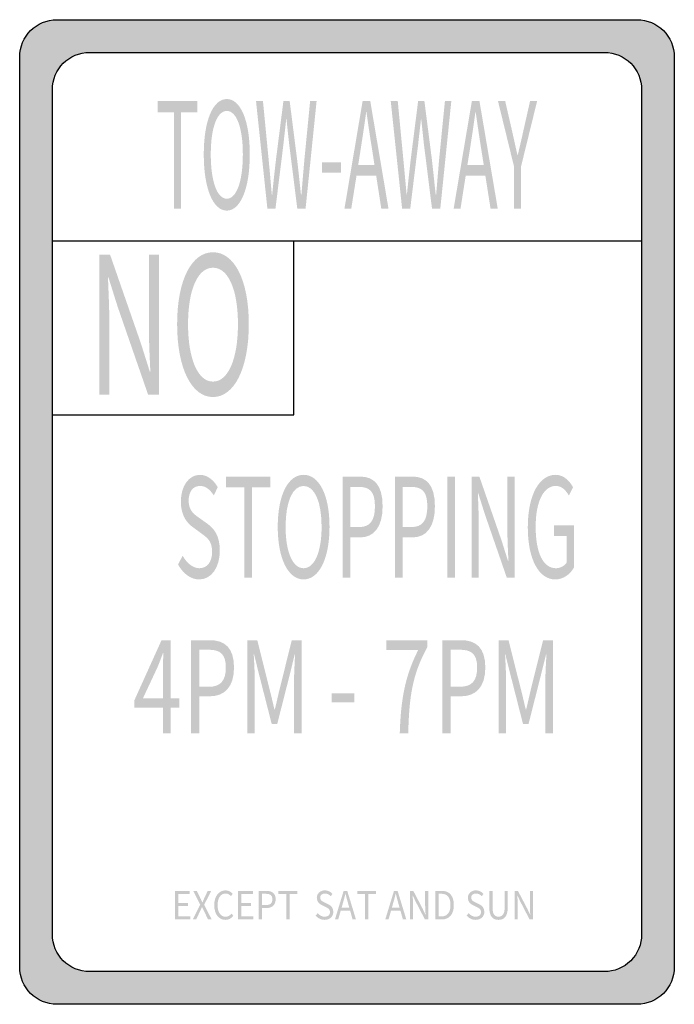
# Model space of a CAD drawing. Header units: inches. Extents: x -0.5 to 0.5, y -0.75 to 0.75.
import ezdxf

# ---------------------------------------------------------------- set-up
doc = ezdxf.new("R2010")
doc.units = ezdxf.units.IN
doc.header["$MEASUREMENT"] = 0

msp = doc.modelspace()

# ---------------------------------------------------------------- hatches: boundary and pattern name
h = msp.add_hatch(color=7)
edge = h.paths.add_edge_path()
edge.add_line((-0.443, 0.7521), (0.443, 0.7521))
edge.add_spline(control_points=[(0.443, 0.7521), (0.4745, 0.7521), (0.5, 0.7266), (0.5, 0.6951)], knot_values=[0, 0, 0, 0, 1, 1, 1, 1], degree=3, periodic=0)
edge.add_line((0.5, 0.6951), (0.5, -0.6951))
edge.add_spline(control_points=[(0.5, -0.6951), (0.5, -0.7266), (0.4745, -0.7521), (0.443, -0.7521)], knot_values=[0, 0, 0, 0, 1, 1, 1, 1], degree=3, periodic=0)
edge.add_line((0.443, -0.7521), (-0.443, -0.7521))
edge.add_spline(control_points=[(-0.443, -0.7521), (-0.4745, -0.7521), (-0.5, -0.7266), (-0.5, -0.6951)], knot_values=[0, 0, 0, 0, 1, 1, 1, 1], degree=3, periodic=0)
edge.add_line((-0.5, -0.6951), (-0.5, 0.6951))
edge.add_spline(control_points=[(-0.5, 0.6951), (-0.5, 0.7266), (-0.4745, 0.7521), (-0.443, 0.7521)], knot_values=[0, 0, 0, 0, 1, 1, 1, 1], degree=3, periodic=0)
edge = h.paths.add_edge_path(flags=0)
edge.add_line((-0.3931, 0.7022), (0.3931, 0.7022))
edge.add_spline(control_points=[(0.3931, 0.7022), (0.4246, 0.7022), (0.4501, 0.6767), (0.4501, 0.6452)], knot_values=[0, 0, 0, 0, 1, 1, 1, 1], degree=3, periodic=0)
edge.add_line((0.4501, 0.6452), (0.4501, -0.6452))
edge.add_spline(control_points=[(0.4501, -0.6452), (0.4501, -0.6603), (0.4441, -0.6748), (0.4334, -0.6855), (0.4227, -0.6962), (0.4083, -0.7022), (0.3931, -0.7022)], knot_values=[0, 0, 0, 0, 1, 1, 1, 2, 2, 2, 2], degree=3, periodic=0)
edge.add_line((0.3931, -0.7022), (-0.3931, -0.7022))
edge.add_spline(control_points=[(-0.3931, -0.7022), (-0.4246, -0.7022), (-0.4501, -0.6767), (-0.4501, -0.6452)], knot_values=[0, 0, 0, 0, 1, 1, 1, 1], degree=3, periodic=0)
edge.add_line((-0.4501, -0.6452), (-0.4501, 0.6452))
edge.add_spline(control_points=[(-0.4501, 0.6452), (-0.4501, 0.6767), (-0.4246, 0.7022), (-0.3931, 0.7022)], knot_values=[0, 0, 0, 0, 1, 1, 1, 1], degree=3, periodic=0)
for points in [[(-0.2641, 0.4633), (-0.2537, 0.4633), (-0.2537, 0.6104), (-0.2288, 0.6104), (-0.2288, 0.628), (-0.2891, 0.628), (-0.2891, 0.6104), (-0.2641, 0.6104), (-0.2641, 0.4633)], [(-0.0382, 0.5184), (-0.0094, 0.5184), (-0.0094, 0.5341), (-0.0382, 0.5341), (-0.0382, 0.5184)], [(-0.1569, -0.1003), (-0.1451, -0.1003), (-0.1451, 0.0377), (-0.1171, 0.0377), (-0.1171, 0.0541), (-0.1849, 0.0541), (-0.1849, 0.0377), (-0.1569, 0.0377), (-0.1569, -0.1003)], [(0.1533, -0.1003), (0.1649, -0.1003), (0.1649, 0.0541), (0.1533, 0.0541), (0.1533, -0.1003)], [(-0.0236, -0.2907), (0.0113, -0.2907), (0.0113, -0.2771), (-0.0236, -0.2771), (-0.0236, -0.2907)], [(-0.2626, -0.6224), (-0.2395, -0.6224), (-0.2395, -0.6177), (-0.2577, -0.6177), (-0.2577, -0.6018), (-0.2428, -0.6018), (-0.2428, -0.5971), (-0.2577, -0.5971), (-0.2577, -0.5834), (-0.2401, -0.5834), (-0.2401, -0.5788), (-0.2626, -0.5788), (-0.2626, -0.6224)], [(-0.1663, -0.6224), (-0.1432, -0.6224), (-0.1432, -0.6177), (-0.1614, -0.6177), (-0.1614, -0.6018), (-0.1465, -0.6018), (-0.1465, -0.5971), (-0.1614, -0.5971), (-0.1614, -0.5834), (-0.1437, -0.5834), (-0.1437, -0.5788), (-0.1663, -0.5788), (-0.1663, -0.6224)], [(-0.0928, -0.6224), (-0.0878, -0.6224), (-0.0878, -0.5834), (-0.076, -0.5834), (-0.076, -0.5788), (-0.1047, -0.5788), (-0.1047, -0.5834), (-0.0928, -0.5834), (-0.0928, -0.6224)], [(0.0275, -0.6224), (0.0325, -0.6224), (0.0325, -0.5834), (0.0444, -0.5834), (0.0444, -0.5788), (0.0156, -0.5788), (0.0156, -0.5834), (0.0275, -0.5834), (0.0275, -0.6224)]]:
    msp.add_hatch(color=7).paths.add_polyline_path(points)
h = msp.add_hatch(color=7)
edge = h.paths.add_edge_path()
edge.add_spline(control_points=[(-0.1836, 0.4604), (-0.163, 0.4604), (-0.1485, 0.4934), (-0.1485, 0.5462), (-0.1485, 0.599), (-0.163, 0.6309), (-0.1836, 0.6309), (-0.2043, 0.6309), (-0.2188, 0.599), (-0.2188, 0.5462), (-0.2188, 0.4934), (-0.2043, 0.4604), (-0.1836, 0.4604)], knot_values=[0, 0, 0, 0, 1, 1, 1, 2, 2, 2, 3, 3, 3, 4, 4, 4, 4], degree=3, periodic=0)
edge = h.paths.add_edge_path(flags=0)
edge.add_spline(control_points=[(-0.1836, 0.4786), (-0.1984, 0.4786), (-0.2081, 0.5051), (-0.2081, 0.5462), (-0.2081, 0.5873), (-0.1984, 0.6127), (-0.1836, 0.6127), (-0.1688, 0.6127), (-0.1591, 0.5873), (-0.1591, 0.5462), (-0.1591, 0.5051), (-0.1688, 0.4786), (-0.1836, 0.4786)], knot_values=[0, 0, 0, 0, 1, 1, 1, 2, 2, 2, 3, 3, 3, 4, 4, 4, 4], degree=3, periodic=0)
h = msp.add_hatch(color=7)
edge = h.paths.add_edge_path()
edge.add_line((-0.1216, 0.4633), (-0.1093, 0.4633))
edge.add_line((-0.1093, 0.4633), (-0.097, 0.5626))
edge.add_spline(control_points=[(-0.097, 0.5626), (-0.0957, 0.5756), (-0.0941, 0.5875), (-0.0929, 0.6001)], knot_values=[0, 0, 0, 0, 1, 1, 1, 1], degree=3, periodic=0)
edge.add_line((-0.0929, 0.6001), (-0.0924, 0.6001))
edge.add_spline(control_points=[(-0.0924, 0.6001), (-0.0911, 0.5875), (-0.0899, 0.5756), (-0.0884, 0.5626)], knot_values=[0, 0, 0, 0, 1, 1, 1, 1], degree=3, periodic=0)
edge.add_line((-0.0884, 0.5626), (-0.0759, 0.4633))
edge.add_line((-0.0759, 0.4633), (-0.0633, 0.4633))
edge.add_line((-0.0633, 0.4633), (-0.0464, 0.628))
edge.add_line((-0.0464, 0.628), (-0.0563, 0.628))
edge.add_line((-0.0563, 0.628), (-0.0651, 0.5383))
edge.add_spline(control_points=[(-0.0651, 0.5383), (-0.0666, 0.5206), (-0.0682, 0.5029), (-0.0696, 0.4849)], knot_values=[0, 0, 0, 0, 1, 1, 1, 1], degree=3, periodic=0)
edge.add_line((-0.0696, 0.4849), (-0.0703, 0.4849))
edge.add_spline(control_points=[(-0.0703, 0.4849), (-0.0723, 0.5029), (-0.0741, 0.5208), (-0.0762, 0.5383)], knot_values=[0, 0, 0, 0, 1, 1, 1, 1], degree=3, periodic=0)
edge.add_line((-0.0762, 0.5383), (-0.0876, 0.628))
edge.add_line((-0.0876, 0.628), (-0.0971, 0.628))
edge.add_line((-0.0971, 0.628), (-0.1085, 0.5383))
edge.add_spline(control_points=[(-0.1085, 0.5383), (-0.1105, 0.5206), (-0.1125, 0.5029), (-0.1143, 0.4849)], knot_values=[0, 0, 0, 0, 1, 1, 1, 1], degree=3, periodic=0)
edge.add_line((-0.1143, 0.4849), (-0.1148, 0.4849))
edge.add_spline(control_points=[(-0.1148, 0.4849), (-0.1165, 0.5029), (-0.118, 0.5206), (-0.1197, 0.5383)], knot_values=[0, 0, 0, 0, 1, 1, 1, 1], degree=3, periodic=0)
edge.add_line((-0.1197, 0.5383), (-0.1284, 0.628))
edge.add_line((-0.1284, 0.628), (-0.139, 0.628))
edge.add_line((-0.139, 0.628), (-0.1216, 0.4633))
h = msp.add_hatch(color=7)
h.paths.add_polyline_path([(-0.0039, 0.4633), (0.0065, 0.4633), (0.0145, 0.5136), (0.0446, 0.5136), (0.0524, 0.4633), (0.0634, 0.4633), (0.0355, 0.628), (0.0239, 0.628), (-0.0039, 0.4633)])
edge = h.paths.add_edge_path(flags=0)
edge.add_line((0.0171, 0.53), (0.0211, 0.5554))
edge.add_spline(control_points=[(0.0211, 0.5554), (0.024, 0.5741), (0.0267, 0.5918), (0.0293, 0.6111)], knot_values=[0, 0, 0, 0, 1, 1, 1, 1], degree=3, periodic=0)
edge.add_line((0.0293, 0.6111), (0.0297, 0.6111))
edge.add_spline(control_points=[(0.0297, 0.6111), (0.0324, 0.592), (0.035, 0.5741), (0.0381, 0.5554)], knot_values=[0, 0, 0, 0, 1, 1, 1, 1], degree=3, periodic=0)
edge.add_line((0.0381, 0.5554), (0.042, 0.53))
edge.add_line((0.042, 0.53), (0.0171, 0.53))
h = msp.add_hatch(color=7)
edge = h.paths.add_edge_path()
edge.add_line((0.0842, 0.4633), (0.0966, 0.4633))
edge.add_line((0.0966, 0.4633), (0.1088, 0.5626))
edge.add_spline(control_points=[(0.1088, 0.5626), (0.1101, 0.5756), (0.1117, 0.5875), (0.113, 0.6001)], knot_values=[0, 0, 0, 0, 1, 1, 1, 1], degree=3, periodic=0)
edge.add_line((0.113, 0.6001), (0.1134, 0.6001))
edge.add_spline(control_points=[(0.1134, 0.6001), (0.1148, 0.5875), (0.116, 0.5756), (0.1174, 0.5626)], knot_values=[0, 0, 0, 0, 1, 1, 1, 1], degree=3, periodic=0)
edge.add_line((0.1174, 0.5626), (0.1299, 0.4633))
edge.add_line((0.1299, 0.4633), (0.1425, 0.4633))
edge.add_line((0.1425, 0.4633), (0.1594, 0.628))
edge.add_line((0.1594, 0.628), (0.1496, 0.628))
edge.add_line((0.1496, 0.628), (0.1407, 0.5383))
edge.add_spline(control_points=[(0.1407, 0.5383), (0.1392, 0.5206), (0.1377, 0.5029), (0.1362, 0.4849)], knot_values=[0, 0, 0, 0, 1, 1, 1, 1], degree=3, periodic=0)
edge.add_line((0.1362, 0.4849), (0.1355, 0.4849))
edge.add_spline(control_points=[(0.1355, 0.4849), (0.1335, 0.5029), (0.1317, 0.5208), (0.1297, 0.5383)], knot_values=[0, 0, 0, 0, 1, 1, 1, 1], degree=3, periodic=0)
edge.add_line((0.1297, 0.5383), (0.1182, 0.628))
edge.add_line((0.1182, 0.628), (0.1087, 0.628))
edge.add_line((0.1087, 0.628), (0.0973, 0.5383))
edge.add_spline(control_points=[(0.0973, 0.5383), (0.0953, 0.5206), (0.0933, 0.5029), (0.0915, 0.4849)], knot_values=[0, 0, 0, 0, 1, 1, 1, 1], degree=3, periodic=0)
edge.add_line((0.0915, 0.4849), (0.0911, 0.4849))
edge.add_spline(control_points=[(0.0911, 0.4849), (0.0894, 0.5029), (0.0878, 0.5206), (0.0861, 0.5383)], knot_values=[0, 0, 0, 0, 1, 1, 1, 1], degree=3, periodic=0)
edge.add_line((0.0861, 0.5383), (0.0775, 0.628))
edge.add_line((0.0775, 0.628), (0.0668, 0.628))
edge.add_line((0.0668, 0.628), (0.0842, 0.4633))
h = msp.add_hatch(color=7)
h.paths.add_polyline_path([(0.1629, 0.4633), (0.1734, 0.4633), (0.1813, 0.5136), (0.2114, 0.5136), (0.2193, 0.4633), (0.2303, 0.4633), (0.2023, 0.628), (0.1908, 0.628), (0.1629, 0.4633)])
edge = h.paths.add_edge_path(flags=0)
edge.add_line((0.1839, 0.53), (0.188, 0.5554))
edge.add_spline(control_points=[(0.188, 0.5554), (0.1909, 0.5741), (0.1936, 0.5918), (0.1962, 0.6111)], knot_values=[0, 0, 0, 0, 1, 1, 1, 1], degree=3, periodic=0)
edge.add_line((0.1962, 0.6111), (0.1966, 0.6111))
edge.add_spline(control_points=[(0.1966, 0.6111), (0.1993, 0.592), (0.2019, 0.5741), (0.2049, 0.5554)], knot_values=[0, 0, 0, 0, 1, 1, 1, 1], degree=3, periodic=0)
edge.add_line((0.2049, 0.5554), (0.2089, 0.53))
edge.add_line((0.2089, 0.53), (0.1839, 0.53))
h = msp.add_hatch(color=7)
edge = h.paths.add_edge_path()
edge.add_line((0.2553, 0.4633), (0.2657, 0.4633))
edge.add_line((0.2657, 0.4633), (0.2657, 0.5271))
edge.add_line((0.2657, 0.5271), (0.2905, 0.628))
edge.add_line((0.2905, 0.628), (0.2797, 0.628))
edge.add_line((0.2797, 0.628), (0.2692, 0.5815))
edge.add_spline(control_points=[(0.2692, 0.5815), (0.2666, 0.5693), (0.2638, 0.5577), (0.2608, 0.5453)], knot_values=[0, 0, 0, 0, 1, 1, 1, 1], degree=3, periodic=0)
edge.add_line((0.2608, 0.5453), (0.2604, 0.5453))
edge.add_spline(control_points=[(0.2604, 0.5453), (0.2575, 0.5577), (0.255, 0.5693), (0.2523, 0.5815)], knot_values=[0, 0, 0, 0, 1, 1, 1, 1], degree=3, periodic=0)
edge.add_line((0.2523, 0.5815), (0.2416, 0.628))
edge.add_line((0.2416, 0.628), (0.2306, 0.628))
edge.add_line((0.2306, 0.628), (0.2553, 0.5271))
edge.add_line((0.2553, 0.5271), (0.2553, 0.4633))
h = msp.add_hatch(color=7)
edge = h.paths.add_edge_path()
edge.add_line((-0.3784, 0.1794), (-0.3631, 0.1794))
edge.add_line((-0.3631, 0.1794), (-0.3631, 0.2916))
edge.add_spline(control_points=[(-0.3631, 0.2916), (-0.3631, 0.314), (-0.3644, 0.3368), (-0.3651, 0.3583)], knot_values=[0, 0, 0, 0, 1, 1, 1, 1], degree=3, periodic=0)
edge.add_line((-0.3651, 0.3583), (-0.3644, 0.3583))
edge.add_line((-0.3644, 0.3583), (-0.3506, 0.3143))
edge.add_line((-0.3506, 0.3143), (-0.3039, 0.1794))
edge.add_line((-0.3039, 0.1794), (-0.2873, 0.1794))
edge.add_line((-0.2873, 0.1794), (-0.2873, 0.393))
edge.add_line((-0.2873, 0.393), (-0.3026, 0.393))
edge.add_line((-0.3026, 0.393), (-0.3026, 0.282))
edge.add_spline(control_points=[(-0.3026, 0.282), (-0.3026, 0.2598), (-0.3014, 0.2356), (-0.3004, 0.2144)], knot_values=[0, 0, 0, 0, 1, 1, 1, 1], degree=3, periodic=0)
edge.add_line((-0.3004, 0.2144), (-0.3012, 0.2144))
edge.add_line((-0.3012, 0.2144), (-0.3151, 0.2584))
edge.add_line((-0.3151, 0.2584), (-0.3619, 0.393))
edge.add_line((-0.3619, 0.393), (-0.3784, 0.393))
edge.add_line((-0.3784, 0.393), (-0.3784, 0.1794))
h = msp.add_hatch(color=7)
edge = h.paths.add_edge_path()
edge.add_spline(control_points=[(-0.2047, 0.1756), (-0.1726, 0.1756), (-0.15, 0.2185), (-0.15, 0.2869), (-0.15, 0.3554), (-0.1726, 0.3968), (-0.2047, 0.3968), (-0.2369, 0.3968), (-0.2595, 0.3554), (-0.2595, 0.2869), (-0.2595, 0.2185), (-0.2369, 0.1756), (-0.2047, 0.1756)], knot_values=[0, 0, 0, 0, 1, 1, 1, 2, 2, 2, 3, 3, 3, 4, 4, 4, 4], degree=3, periodic=0)
edge = h.paths.add_edge_path(flags=0)
edge.add_spline(control_points=[(-0.2047, 0.1992), (-0.2278, 0.1992), (-0.2428, 0.2336), (-0.2428, 0.2869), (-0.2428, 0.3403), (-0.2278, 0.3732), (-0.2047, 0.3732), (-0.1816, 0.3732), (-0.1666, 0.3403), (-0.1666, 0.2869), (-0.1666, 0.2336), (-0.1816, 0.1992), (-0.2047, 0.1992)], knot_values=[0, 0, 0, 0, 1, 1, 1, 2, 2, 2, 3, 3, 3, 4, 4, 4, 4], degree=3, periodic=0)
h = msp.add_hatch(color=7)
edge = h.paths.add_edge_path()
edge.add_spline(control_points=[(-0.2257, -0.103), (-0.2064, -0.103), (-0.1943, -0.0836), (-0.1943, -0.0592), (-0.1943, -0.0363), (-0.2026, -0.0257), (-0.2133, -0.0179)], knot_values=[0, 0, 0, 0, 1, 1, 1, 2, 2, 2, 2], degree=3, periodic=0)
edge.add_line((-0.2133, -0.0179), (-0.2265, -0.0085))
edge.add_spline(control_points=[(-0.2265, -0.0085), (-0.2337, -0.0034), (-0.2419, 0.0023), (-0.2419, 0.0174), (-0.2419, 0.0311), (-0.2351, 0.0398), (-0.2246, 0.0398), (-0.216, 0.0398), (-0.2092, 0.0343), (-0.2035, 0.0254)], knot_values=[0, 0, 0, 0, 1, 1, 1, 2, 2, 2, 3, 3, 3, 3], degree=3, periodic=0)
edge.add_line((-0.2035, 0.0254), (-0.1974, 0.0379))
edge.add_spline(control_points=[(-0.1974, 0.0379), (-0.2039, 0.049), (-0.2136, 0.0568), (-0.2246, 0.0568), (-0.2414, 0.0568), (-0.2538, 0.0398), (-0.2538, 0.016), (-0.2538, -0.0066), (-0.2435, -0.0175), (-0.2349, -0.0236)], knot_values=[0, 0, 0, 0, 1, 1, 1, 2, 2, 2, 3, 3, 3, 3], degree=3, periodic=0)
edge.add_line((-0.2349, -0.0236), (-0.2217, -0.0333))
edge.add_spline(control_points=[(-0.2217, -0.0333), (-0.2128, -0.0398), (-0.2061, -0.0449), (-0.2061, -0.0609), (-0.2061, -0.0758), (-0.2133, -0.0859), (-0.2256, -0.0859), (-0.2352, -0.0859), (-0.2445, -0.0784), (-0.2511, -0.0668)], knot_values=[0, 0, 0, 0, 1, 1, 1, 2, 2, 2, 3, 3, 3, 3], degree=3, periodic=0)
edge.add_line((-0.2511, -0.0668), (-0.2581, -0.0803))
edge.add_spline(control_points=[(-0.2581, -0.0803), (-0.2501, -0.0942), (-0.2389, -0.103), (-0.2257, -0.103)], knot_values=[0, 0, 0, 0, 1, 1, 1, 1], degree=3, periodic=0)
h = msp.add_hatch(color=7)
edge = h.paths.add_edge_path()
edge.add_spline(control_points=[(-0.0663, -0.103), (-0.043, -0.103), (-0.0267, -0.072), (-0.0267, -0.0226), (-0.0267, 0.0269), (-0.043, 0.0568), (-0.0663, 0.0568), (-0.0895, 0.0568), (-0.1058, 0.0269), (-0.1058, -0.0226), (-0.1058, -0.072), (-0.0895, -0.103), (-0.0663, -0.103)], knot_values=[0, 0, 0, 0, 1, 1, 1, 2, 2, 2, 3, 3, 3, 4, 4, 4, 4], degree=3, periodic=0)
edge = h.paths.add_edge_path(flags=0)
edge.add_spline(control_points=[(-0.0663, -0.0859), (-0.083, -0.0859), (-0.0938, -0.0611), (-0.0938, -0.0226), (-0.0938, 0.016), (-0.083, 0.0398), (-0.0663, 0.0398), (-0.0496, 0.0398), (-0.0388, 0.016), (-0.0388, -0.0226), (-0.0388, -0.0611), (-0.0496, -0.0859), (-0.0663, -0.0859)], knot_values=[0, 0, 0, 0, 1, 1, 1, 2, 2, 2, 3, 3, 3, 4, 4, 4, 4], degree=3, periodic=0)
h = msp.add_hatch(color=7)
edge = h.paths.add_edge_path()
edge.add_line((-0.0067, -0.1003), (0.005, -0.1003))
edge.add_line((0.005, -0.1003), (0.005, -0.0388))
edge.add_line((0.005, -0.0388), (0.0202, -0.0388))
edge.add_spline(control_points=[(0.0202, -0.0388), (0.0406, -0.0388), (0.0544, -0.0238), (0.0544, 0.0088), (0.0544, 0.0425), (0.0405, 0.0541), (0.0197, 0.0541)], knot_values=[0, 0, 0, 0, 1, 1, 1, 2, 2, 2, 2], degree=3, periodic=0)
edge.add_line((0.0197, 0.0541), (-0.0067, 0.0541))
edge.add_line((-0.0067, 0.0541), (-0.0067, -0.1003))
edge = h.paths.add_edge_path(flags=0)
edge.add_line((0.005, -0.023), (0.005, 0.0383))
edge.add_line((0.005, 0.0383), (0.0182, 0.0383))
edge.add_spline(control_points=[(0.0182, 0.0383), (0.0345, 0.0383), (0.0427, 0.0313), (0.0427, 0.0088), (0.0427, -0.0133), (0.035, -0.023), (0.0187, -0.023)], knot_values=[0, 0, 0, 0, 1, 1, 1, 2, 2, 2, 2], degree=3, periodic=0)
edge.add_line((0.0187, -0.023), (0.005, -0.023))
h = msp.add_hatch(color=7)
edge = h.paths.add_edge_path()
edge.add_line((0.0733, -0.1003), (0.0849, -0.1003))
edge.add_line((0.0849, -0.1003), (0.0849, -0.0388))
edge.add_line((0.0849, -0.0388), (0.1002, -0.0388))
edge.add_spline(control_points=[(0.1002, -0.0388), (0.1206, -0.0388), (0.1343, -0.0238), (0.1343, 0.0088), (0.1343, 0.0425), (0.1204, 0.0541), (0.0997, 0.0541)], knot_values=[0, 0, 0, 0, 1, 1, 1, 2, 2, 2, 2], degree=3, periodic=0)
edge.add_line((0.0997, 0.0541), (0.0733, 0.0541))
edge.add_line((0.0733, 0.0541), (0.0733, -0.1003))
edge = h.paths.add_edge_path(flags=0)
edge.add_line((0.0849, -0.023), (0.0849, 0.0383))
edge.add_line((0.0849, 0.0383), (0.0982, 0.0383))
edge.add_spline(control_points=[(0.0982, 0.0383), (0.1145, 0.0383), (0.1227, 0.0313), (0.1227, 0.0088), (0.1227, -0.0133), (0.115, -0.023), (0.0987, -0.023)], knot_values=[0, 0, 0, 0, 1, 1, 1, 2, 2, 2, 2], degree=3, periodic=0)
edge.add_line((0.0987, -0.023), (0.0849, -0.023))
h = msp.add_hatch(color=7)
edge = h.paths.add_edge_path()
edge.add_line((0.1903, -0.1003), (0.2013, -0.1003))
edge.add_line((0.2013, -0.1003), (0.2013, -0.0192))
edge.add_spline(control_points=[(0.2013, -0.0192), (0.2013, -0.003), (0.2004, 0.0134), (0.1999, 0.029)], knot_values=[0, 0, 0, 0, 1, 1, 1, 1], degree=3, periodic=0)
edge.add_line((0.1999, 0.029), (0.2004, 0.029))
edge.add_line((0.2004, 0.029), (0.2104, -0.0028))
edge.add_line((0.2104, -0.0028), (0.2441, -0.1003))
edge.add_line((0.2441, -0.1003), (0.2561, -0.1003))
edge.add_line((0.2561, -0.1003), (0.2561, 0.0541))
edge.add_line((0.2561, 0.0541), (0.245, 0.0541))
edge.add_line((0.245, 0.0541), (0.245, -0.0261))
edge.add_spline(control_points=[(0.245, -0.0261), (0.245, -0.0421), (0.2459, -0.0596), (0.2466, -0.075)], knot_values=[0, 0, 0, 0, 1, 1, 1, 1], degree=3, periodic=0)
edge.add_line((0.2466, -0.075), (0.246, -0.075))
edge.add_line((0.246, -0.075), (0.236, -0.0432))
edge.add_line((0.236, -0.0432), (0.2022, 0.0541))
edge.add_line((0.2022, 0.0541), (0.1903, 0.0541))
edge.add_line((0.1903, 0.0541), (0.1903, -0.1003))
h = msp.add_hatch(color=7)
edge = h.paths.add_edge_path()
edge.add_spline(control_points=[(0.318, -0.103), (0.3304, -0.103), (0.3406, -0.0954), (0.3466, -0.0851)], knot_values=[0, 0, 0, 0, 1, 1, 1, 1], degree=3, periodic=0)
edge.add_line((0.3466, -0.0851), (0.3466, -0.0202))
edge.add_line((0.3466, -0.0202), (0.3161, -0.0202))
edge.add_line((0.3161, -0.0202), (0.3161, -0.0365))
edge.add_line((0.3161, -0.0365), (0.3358, -0.0365))
edge.add_line((0.3358, -0.0365), (0.3358, -0.0769))
edge.add_spline(control_points=[(0.3358, -0.0769), (0.3322, -0.0826), (0.3257, -0.0859), (0.3191, -0.0859), (0.2993, -0.0859), (0.2882, -0.0615), (0.2882, -0.0226), (0.2882, 0.016), (0.3003, 0.0398), (0.319, 0.0398), (0.3282, 0.0398), (0.3343, 0.0332), (0.339, 0.0252)], knot_values=[0, 0, 0, 0, 1, 1, 1, 2, 2, 2, 3, 3, 3, 4, 4, 4, 4], degree=3, periodic=0)
edge.add_line((0.339, 0.0252), (0.3453, 0.0379))
edge.add_spline(control_points=[(0.3453, 0.0379), (0.34, 0.0471), (0.3315, 0.0568), (0.3186, 0.0568), (0.2941, 0.0568), (0.2762, 0.0267), (0.2762, -0.0232), (0.2762, -0.0733), (0.2936, -0.103), (0.318, -0.103)], knot_values=[0, 0, 0, 0, 1, 1, 1, 2, 2, 2, 3, 3, 3, 3], degree=3, periodic=0)
h = msp.add_hatch(color=7)
h.paths.add_polyline_path([(-0.2812, -0.3383), (-0.2695, -0.3383), (-0.2695, -0.299), (-0.2562, -0.299), (-0.2562, -0.2848), (-0.2695, -0.2848), (-0.2695, -0.1958), (-0.2833, -0.1958), (-0.3247, -0.2874), (-0.3247, -0.299), (-0.2812, -0.299), (-0.2812, -0.3383)])
edge = h.paths.add_edge_path(flags=0)
edge.add_line((-0.2812, -0.2848), (-0.3118, -0.2848))
edge.add_line((-0.3118, -0.2848), (-0.2891, -0.2363))
edge.add_spline(control_points=[(-0.2891, -0.2363), (-0.2863, -0.2293), (-0.2835, -0.2221), (-0.2811, -0.2153)], knot_values=[0, 0, 0, 0, 1, 1, 1, 1], degree=3, periodic=0)
edge.add_line((-0.2811, -0.2153), (-0.2805, -0.2153))
edge.add_spline(control_points=[(-0.2805, -0.2153), (-0.2808, -0.2225), (-0.2812, -0.2341), (-0.2812, -0.2411)], knot_values=[0, 0, 0, 0, 1, 1, 1, 1], degree=3, periodic=0)
edge.add_line((-0.2812, -0.2411), (-0.2812, -0.2848))
h = msp.add_hatch(color=7)
edge = h.paths.add_edge_path()
edge.add_line((-0.2382, -0.3383), (-0.2257, -0.3383))
edge.add_line((-0.2257, -0.3383), (-0.2257, -0.2815))
edge.add_line((-0.2257, -0.2815), (-0.2093, -0.2815))
edge.add_spline(control_points=[(-0.2093, -0.2815), (-0.1874, -0.2815), (-0.1726, -0.2677), (-0.1726, -0.2376), (-0.1726, -0.2065), (-0.1875, -0.1958), (-0.2098, -0.1958)], knot_values=[0, 0, 0, 0, 1, 1, 1, 2, 2, 2, 2], degree=3, periodic=0)
edge.add_line((-0.2098, -0.1958), (-0.2382, -0.1958))
edge.add_line((-0.2382, -0.1958), (-0.2382, -0.3383))
edge = h.paths.add_edge_path(flags=0)
edge.add_line((-0.2257, -0.267), (-0.2257, -0.2104))
edge.add_line((-0.2257, -0.2104), (-0.2115, -0.2104))
edge.add_spline(control_points=[(-0.2115, -0.2104), (-0.1939, -0.2104), (-0.1851, -0.2168), (-0.1851, -0.2376), (-0.1851, -0.258), (-0.1934, -0.267), (-0.2109, -0.267)], knot_values=[0, 0, 0, 0, 1, 1, 1, 2, 2, 2, 2], degree=3, periodic=0)
edge.add_line((-0.2109, -0.267), (-0.2257, -0.267))
h = msp.add_hatch(color=7)
edge = h.paths.add_edge_path()
edge.add_line((-0.1522, -0.3383), (-0.1409, -0.3383))
edge.add_line((-0.1409, -0.3383), (-0.1409, -0.2594))
edge.add_spline(control_points=[(-0.1409, -0.2594), (-0.1409, -0.2471), (-0.1417, -0.2298), (-0.1425, -0.2174)], knot_values=[0, 0, 0, 0, 1, 1, 1, 1], degree=3, periodic=0)
edge.add_line((-0.1425, -0.2174), (-0.142, -0.2174))
edge.add_line((-0.142, -0.2174), (-0.1339, -0.2499))
edge.add_line((-0.1339, -0.2499), (-0.115, -0.3239))
edge.add_line((-0.115, -0.3239), (-0.1066, -0.3239))
edge.add_line((-0.1066, -0.3239), (-0.0878, -0.2499))
edge.add_line((-0.0878, -0.2499), (-0.0798, -0.2174))
edge.add_line((-0.0798, -0.2174), (-0.0793, -0.2174))
edge.add_spline(control_points=[(-0.0793, -0.2174), (-0.0799, -0.2298), (-0.0809, -0.2471), (-0.0809, -0.2594)], knot_values=[0, 0, 0, 0, 1, 1, 1, 1], degree=3, periodic=0)
edge.add_line((-0.0809, -0.2594), (-0.0809, -0.3383))
edge.add_line((-0.0809, -0.3383), (-0.0692, -0.3383))
edge.add_line((-0.0692, -0.3383), (-0.0692, -0.1958))
edge.add_line((-0.0692, -0.1958), (-0.0843, -0.1958))
edge.add_line((-0.0843, -0.1958), (-0.1033, -0.272))
edge.add_spline(control_points=[(-0.1033, -0.272), (-0.1057, -0.2817), (-0.1077, -0.2918), (-0.1103, -0.3017)], knot_values=[0, 0, 0, 0, 1, 1, 1, 1], degree=3, periodic=0)
edge.add_line((-0.1103, -0.3017), (-0.1108, -0.3017))
edge.add_spline(control_points=[(-0.1108, -0.3017), (-0.1133, -0.2918), (-0.1154, -0.2817), (-0.118, -0.272)], knot_values=[0, 0, 0, 0, 1, 1, 1, 1], degree=3, periodic=0)
edge.add_line((-0.118, -0.272), (-0.1371, -0.1958))
edge.add_line((-0.1371, -0.1958), (-0.1522, -0.1958))
edge.add_line((-0.1522, -0.1958), (-0.1522, -0.3383))
h = msp.add_hatch(color=7)
edge = h.paths.add_edge_path()
edge.add_line((0.0806, -0.3382), (0.0935, -0.3382))
edge.add_spline(control_points=[(0.0935, -0.3382), (0.0951, -0.2825), (0.0993, -0.2492), (0.1227, -0.2065)], knot_values=[0, 0, 0, 0, 1, 1, 1, 1], degree=3, periodic=0)
edge.add_line((0.1227, -0.2065), (0.1227, -0.1958))
edge.add_line((0.1227, -0.1958), (0.0603, -0.1958))
edge.add_line((0.0603, -0.1958), (0.0603, -0.211))
edge.add_line((0.0603, -0.211), (0.1087, -0.211))
edge.add_spline(control_points=[(0.1087, -0.211), (0.0891, -0.2498), (0.0823, -0.2842), (0.0806, -0.3382)], knot_values=[0, 0, 0, 0, 1, 1, 1, 1], degree=3, periodic=0)
h = msp.add_hatch(color=7)
edge = h.paths.add_edge_path()
edge.add_line((0.1456, -0.3383), (0.1582, -0.3383))
edge.add_line((0.1582, -0.3383), (0.1582, -0.2815))
edge.add_line((0.1582, -0.2815), (0.1746, -0.2815))
edge.add_spline(control_points=[(0.1746, -0.2815), (0.1965, -0.2815), (0.2113, -0.2677), (0.2113, -0.2376), (0.2113, -0.2065), (0.1964, -0.1958), (0.1741, -0.1958)], knot_values=[0, 0, 0, 0, 1, 1, 1, 2, 2, 2, 2], degree=3, periodic=0)
edge.add_line((0.1741, -0.1958), (0.1456, -0.1958))
edge.add_line((0.1456, -0.1958), (0.1456, -0.3383))
edge = h.paths.add_edge_path(flags=0)
edge.add_line((0.1582, -0.2669), (0.1582, -0.2104))
edge.add_line((0.1582, -0.2104), (0.1724, -0.2104))
edge.add_spline(control_points=[(0.1724, -0.2104), (0.19, -0.2104), (0.1988, -0.2168), (0.1988, -0.2376), (0.1988, -0.258), (0.1905, -0.2669), (0.173, -0.2669)], knot_values=[0, 0, 0, 0, 1, 1, 1, 2, 2, 2, 2], degree=3, periodic=0)
edge.add_line((0.173, -0.2669), (0.1582, -0.2669))
h = msp.add_hatch(color=7)
edge = h.paths.add_edge_path()
edge.add_line((0.2317, -0.3383), (0.243, -0.3383))
edge.add_line((0.243, -0.3383), (0.243, -0.2594))
edge.add_spline(control_points=[(0.243, -0.2594), (0.243, -0.2471), (0.2422, -0.2298), (0.2414, -0.2174)], knot_values=[0, 0, 0, 0, 1, 1, 1, 1], degree=3, periodic=0)
edge.add_line((0.2414, -0.2174), (0.2419, -0.2174))
edge.add_line((0.2419, -0.2174), (0.25, -0.2498))
edge.add_line((0.25, -0.2498), (0.2689, -0.3239))
edge.add_line((0.2689, -0.3239), (0.2773, -0.3239))
edge.add_line((0.2773, -0.3239), (0.2961, -0.2498))
edge.add_line((0.2961, -0.2498), (0.3041, -0.2174))
edge.add_line((0.3041, -0.2174), (0.3047, -0.2174))
edge.add_spline(control_points=[(0.3047, -0.2174), (0.304, -0.2298), (0.303, -0.2471), (0.303, -0.2594)], knot_values=[0, 0, 0, 0, 1, 1, 1, 1], degree=3, periodic=0)
edge.add_line((0.303, -0.2594), (0.303, -0.3383))
edge.add_line((0.303, -0.3383), (0.3147, -0.3383))
edge.add_line((0.3147, -0.3383), (0.3147, -0.1958))
edge.add_line((0.3147, -0.1958), (0.2996, -0.1958))
edge.add_line((0.2996, -0.1958), (0.2806, -0.272))
edge.add_spline(control_points=[(0.2806, -0.272), (0.2783, -0.2817), (0.2762, -0.2918), (0.2736, -0.3017)], knot_values=[0, 0, 0, 0, 1, 1, 1, 1], degree=3, periodic=0)
edge.add_line((0.2736, -0.3017), (0.2731, -0.3017))
edge.add_spline(control_points=[(0.2731, -0.3017), (0.2706, -0.2918), (0.2685, -0.2817), (0.2659, -0.272)], knot_values=[0, 0, 0, 0, 1, 1, 1, 1], degree=3, periodic=0)
edge.add_line((0.2659, -0.272), (0.2468, -0.1958))
edge.add_line((0.2468, -0.1958), (0.2317, -0.1958))
edge.add_line((0.2317, -0.1958), (0.2317, -0.3383))
h = msp.add_hatch(color=7)
edge = h.paths.add_edge_path()
edge.add_line((-0.2356, -0.6224), (-0.2304, -0.6224))
edge.add_line((-0.2304, -0.6224), (-0.2248, -0.6106))
edge.add_spline(control_points=[(-0.2248, -0.6106), (-0.2237, -0.6084), (-0.2227, -0.6062), (-0.2216, -0.6035)], knot_values=[0, 0, 0, 0, 1, 1, 1, 1], degree=3, periodic=0)
edge.add_line((-0.2216, -0.6035), (-0.2214, -0.6035))
edge.add_spline(control_points=[(-0.2214, -0.6035), (-0.2201, -0.6062), (-0.219, -0.6084), (-0.218, -0.6106)], knot_values=[0, 0, 0, 0, 1, 1, 1, 1], degree=3, periodic=0)
edge.add_line((-0.218, -0.6106), (-0.2122, -0.6224))
edge.add_line((-0.2122, -0.6224), (-0.2067, -0.6224))
edge.add_line((-0.2067, -0.6224), (-0.2182, -0.6001))
edge.add_line((-0.2182, -0.6001), (-0.2075, -0.5788))
edge.add_line((-0.2075, -0.5788), (-0.2127, -0.5788))
edge.add_line((-0.2127, -0.5788), (-0.218, -0.5899))
edge.add_spline(control_points=[(-0.218, -0.5899), (-0.2189, -0.5919), (-0.2197, -0.5938), (-0.2207, -0.5963)], knot_values=[0, 0, 0, 0, 1, 1, 1, 1], degree=3, periodic=0)
edge.add_line((-0.2207, -0.5963), (-0.221, -0.5963))
edge.add_spline(control_points=[(-0.221, -0.5963), (-0.2222, -0.5938), (-0.223, -0.5919), (-0.2241, -0.5899)], knot_values=[0, 0, 0, 0, 1, 1, 1, 1], degree=3, periodic=0)
edge.add_line((-0.2241, -0.5899), (-0.2294, -0.5788))
edge.add_line((-0.2294, -0.5788), (-0.2349, -0.5788))
edge.add_line((-0.2349, -0.5788), (-0.2242, -0.5998))
edge.add_line((-0.2242, -0.5998), (-0.2356, -0.6224))
h = msp.add_hatch(color=7)
edge = h.paths.add_edge_path()
edge.add_spline(control_points=[(-0.1857, -0.6231), (-0.1806, -0.6231), (-0.1768, -0.6209), (-0.1737, -0.6169)], knot_values=[0, 0, 0, 0, 1, 1, 1, 1], degree=3, periodic=0)
edge.add_line((-0.1737, -0.6169), (-0.1764, -0.6134))
edge.add_spline(control_points=[(-0.1764, -0.6134), (-0.1789, -0.6165), (-0.1817, -0.6183), (-0.1855, -0.6183), (-0.193, -0.6183), (-0.1977, -0.6114), (-0.1977, -0.6004), (-0.1977, -0.5895), (-0.1927, -0.5828), (-0.1853, -0.5828), (-0.182, -0.5828), (-0.1794, -0.5845), (-0.1773, -0.5869)], knot_values=[0, 0, 0, 0, 1, 1, 1, 2, 2, 2, 3, 3, 3, 4, 4, 4, 4], degree=3, periodic=0)
edge.add_line((-0.1773, -0.5869), (-0.1746, -0.5834))
edge.add_spline(control_points=[(-0.1746, -0.5834), (-0.1769, -0.5806), (-0.1806, -0.578), (-0.1854, -0.578), (-0.1953, -0.578), (-0.2028, -0.5865), (-0.2028, -0.6006), (-0.2028, -0.6147), (-0.1955, -0.6231), (-0.1857, -0.6231)], knot_values=[0, 0, 0, 0, 1, 1, 1, 2, 2, 2, 3, 3, 3, 3], degree=3, periodic=0)
h = msp.add_hatch(color=7)
edge = h.paths.add_edge_path()
edge.add_line((-0.1348, -0.6224), (-0.1299, -0.6224))
edge.add_line((-0.1299, -0.6224), (-0.1299, -0.605))
edge.add_line((-0.1299, -0.605), (-0.1234, -0.605))
edge.add_spline(control_points=[(-0.1234, -0.605), (-0.1148, -0.605), (-0.109, -0.6008), (-0.109, -0.5916), (-0.109, -0.5821), (-0.1149, -0.5788), (-0.1236, -0.5788)], knot_values=[0, 0, 0, 0, 1, 1, 1, 2, 2, 2, 2], degree=3, periodic=0)
edge.add_line((-0.1236, -0.5788), (-0.1348, -0.5788))
edge.add_line((-0.1348, -0.5788), (-0.1348, -0.6224))
edge = h.paths.add_edge_path(flags=0)
edge.add_line((-0.1299, -0.6005), (-0.1299, -0.5832))
edge.add_line((-0.1299, -0.5832), (-0.1243, -0.5832))
edge.add_spline(control_points=[(-0.1243, -0.5832), (-0.1174, -0.5832), (-0.1139, -0.5852), (-0.1139, -0.5916), (-0.1139, -0.5978), (-0.1172, -0.6005), (-0.1241, -0.6005)], knot_values=[0, 0, 0, 0, 1, 1, 1, 2, 2, 2, 2], degree=3, periodic=0)
edge.add_line((-0.1241, -0.6005), (-0.1299, -0.6005))
h = msp.add_hatch(color=7)
edge = h.paths.add_edge_path()
edge.add_spline(control_points=[(-0.0342, -0.6231), (-0.026, -0.6231), (-0.0209, -0.6177), (-0.0209, -0.6108), (-0.0209, -0.6043), (-0.0244, -0.6013), (-0.0289, -0.5991)], knot_values=[0, 0, 0, 0, 1, 1, 1, 2, 2, 2, 2], degree=3, periodic=0)
edge.add_line((-0.0289, -0.5991), (-0.0345, -0.5964))
edge.add_spline(control_points=[(-0.0345, -0.5964), (-0.0376, -0.595), (-0.041, -0.5934), (-0.041, -0.5891), (-0.041, -0.5853), (-0.0382, -0.5828), (-0.0337, -0.5828), (-0.0301, -0.5828), (-0.0272, -0.5844), (-0.0248, -0.5869)], knot_values=[0, 0, 0, 0, 1, 1, 1, 2, 2, 2, 3, 3, 3, 3], degree=3, periodic=0)
edge.add_line((-0.0248, -0.5869), (-0.0222, -0.5834))
edge.add_spline(control_points=[(-0.0222, -0.5834), (-0.0249, -0.5802), (-0.0291, -0.578), (-0.0337, -0.578), (-0.0408, -0.578), (-0.0461, -0.5828), (-0.0461, -0.5895), (-0.0461, -0.5959), (-0.0417, -0.599), (-0.0381, -0.6007)], knot_values=[0, 0, 0, 0, 1, 1, 1, 2, 2, 2, 3, 3, 3, 3], degree=3, periodic=0)
edge.add_line((-0.0381, -0.6007), (-0.0325, -0.6035))
edge.add_spline(control_points=[(-0.0325, -0.6035), (-0.0287, -0.6053), (-0.0259, -0.6067), (-0.0259, -0.6112), (-0.0259, -0.6155), (-0.0289, -0.6183), (-0.0341, -0.6183), (-0.0382, -0.6183), (-0.0422, -0.6162), (-0.0449, -0.6129)], knot_values=[0, 0, 0, 0, 1, 1, 1, 2, 2, 2, 3, 3, 3, 3], degree=3, periodic=0)
edge.add_line((-0.0449, -0.6129), (-0.0479, -0.6167))
edge.add_spline(control_points=[(-0.0479, -0.6167), (-0.0445, -0.6206), (-0.0398, -0.6231), (-0.0342, -0.6231)], knot_values=[0, 0, 0, 0, 1, 1, 1, 1], degree=3, periodic=0)
h = msp.add_hatch(color=7)
h.paths.add_polyline_path([(-0.0184, -0.6224), (-0.0134, -0.6224), (-0.0096, -0.609), (0.0048, -0.609), (0.0085, -0.6224), (0.0137, -0.6224), (0.0004, -0.5788), (-0.0051, -0.5788), (-0.0184, -0.6224)])
edge = h.paths.add_edge_path(flags=0)
edge.add_line((-0.0083, -0.6047), (-0.0064, -0.598))
edge.add_spline(control_points=[(-0.0064, -0.598), (-0.005, -0.593), (-0.0037, -0.5884), (-0.0025, -0.5832)], knot_values=[0, 0, 0, 0, 1, 1, 1, 1], degree=3, periodic=0)
edge.add_line((-0.0025, -0.5832), (-0.0023, -0.5832))
edge.add_spline(control_points=[(-0.0023, -0.5832), (-0.001, -0.5883), (0.0002, -0.593), (0.0017, -0.598)], knot_values=[0, 0, 0, 0, 1, 1, 1, 1], degree=3, periodic=0)
edge.add_line((0.0017, -0.598), (0.0035, -0.6047))
edge.add_line((0.0035, -0.6047), (-0.0083, -0.6047))
h = msp.add_hatch(color=7)
h.paths.add_polyline_path([(0.0585, -0.6224), (0.0635, -0.6224), (0.0673, -0.609), (0.0816, -0.609), (0.0854, -0.6224), (0.0906, -0.6224), (0.0773, -0.5788), (0.0718, -0.5788), (0.0585, -0.6224)])
edge = h.paths.add_edge_path(flags=0)
edge.add_line((0.0685, -0.6047), (0.0704, -0.598))
edge.add_spline(control_points=[(0.0704, -0.598), (0.0718, -0.593), (0.0731, -0.5884), (0.0743, -0.5832)], knot_values=[0, 0, 0, 0, 1, 1, 1, 1], degree=3, periodic=0)
edge.add_line((0.0743, -0.5832), (0.0746, -0.5832))
edge.add_spline(control_points=[(0.0746, -0.5832), (0.0758, -0.5883), (0.0771, -0.593), (0.0785, -0.598)], knot_values=[0, 0, 0, 0, 1, 1, 1, 1], degree=3, periodic=0)
edge.add_line((0.0785, -0.598), (0.0804, -0.6047))
edge.add_line((0.0804, -0.6047), (0.0685, -0.6047))
h = msp.add_hatch(color=7)
edge = h.paths.add_edge_path()
edge.add_line((0.0962, -0.6224), (0.1009, -0.6224))
edge.add_line((0.1009, -0.6224), (0.1009, -0.5995))
edge.add_spline(control_points=[(0.1009, -0.5995), (0.1009, -0.5949), (0.1005, -0.5903), (0.1003, -0.5859)], knot_values=[0, 0, 0, 0, 1, 1, 1, 1], degree=3, periodic=0)
edge.add_line((0.1003, -0.5859), (0.1005, -0.5859))
edge.add_line((0.1005, -0.5859), (0.1047, -0.5948))
edge.add_line((0.1047, -0.5948), (0.119, -0.6224))
edge.add_line((0.119, -0.6224), (0.1241, -0.6224))
edge.add_line((0.1241, -0.6224), (0.1241, -0.5788))
edge.add_line((0.1241, -0.5788), (0.1194, -0.5788))
edge.add_line((0.1194, -0.5788), (0.1194, -0.6014))
edge.add_spline(control_points=[(0.1194, -0.6014), (0.1194, -0.6059), (0.1198, -0.6109), (0.1201, -0.6152)], knot_values=[0, 0, 0, 0, 1, 1, 1, 1], degree=3, periodic=0)
edge.add_line((0.1201, -0.6152), (0.1198, -0.6152))
edge.add_line((0.1198, -0.6152), (0.1156, -0.6062))
edge.add_line((0.1156, -0.6062), (0.1013, -0.5788))
edge.add_line((0.1013, -0.5788), (0.0962, -0.5788))
edge.add_line((0.0962, -0.5788), (0.0962, -0.6224))
h = msp.add_hatch(color=7)
edge = h.paths.add_edge_path()
edge.add_line((0.1349, -0.6224), (0.1449, -0.6224))
edge.add_spline(control_points=[(0.1449, -0.6224), (0.1567, -0.6224), (0.1632, -0.6142), (0.1632, -0.6004), (0.1632, -0.5865), (0.1567, -0.5788), (0.1447, -0.5788)], knot_values=[0, 0, 0, 0, 1, 1, 1, 2, 2, 2, 2], degree=3, periodic=0)
edge.add_line((0.1447, -0.5788), (0.1349, -0.5788))
edge.add_line((0.1349, -0.5788), (0.1349, -0.6224))
edge = h.paths.add_edge_path(flags=0)
edge.add_line((0.1398, -0.6178), (0.1398, -0.5832))
edge.add_line((0.1398, -0.5832), (0.1443, -0.5832))
edge.add_spline(control_points=[(0.1443, -0.5832), (0.1535, -0.5832), (0.1581, -0.5894), (0.1581, -0.6004), (0.1581, -0.6114), (0.1535, -0.6178), (0.1443, -0.6178)], knot_values=[0, 0, 0, 0, 1, 1, 1, 2, 2, 2, 2], degree=3, periodic=0)
edge.add_line((0.1443, -0.6178), (0.1398, -0.6178))
h = msp.add_hatch(color=7)
edge = h.paths.add_edge_path()
edge.add_spline(control_points=[(0.1965, -0.6231), (0.2047, -0.6231), (0.2098, -0.6177), (0.2098, -0.6108), (0.2098, -0.6043), (0.2063, -0.6013), (0.2017, -0.5991)], knot_values=[0, 0, 0, 0, 1, 1, 1, 2, 2, 2, 2], degree=3, periodic=0)
edge.add_line((0.2017, -0.5991), (0.1962, -0.5964))
edge.add_spline(control_points=[(0.1962, -0.5964), (0.1931, -0.595), (0.1897, -0.5934), (0.1897, -0.5891), (0.1897, -0.5853), (0.1925, -0.5828), (0.197, -0.5828), (0.2006, -0.5828), (0.2035, -0.5844), (0.2059, -0.5869)], knot_values=[0, 0, 0, 0, 1, 1, 1, 2, 2, 2, 3, 3, 3, 3], degree=3, periodic=0)
edge.add_line((0.2059, -0.5869), (0.2085, -0.5834))
edge.add_spline(control_points=[(0.2085, -0.5834), (0.2058, -0.5802), (0.2016, -0.578), (0.197, -0.578), (0.1899, -0.578), (0.1846, -0.5828), (0.1846, -0.5895), (0.1846, -0.5959), (0.189, -0.599), (0.1926, -0.6007)], knot_values=[0, 0, 0, 0, 1, 1, 1, 2, 2, 2, 3, 3, 3, 3], degree=3, periodic=0)
edge.add_line((0.1926, -0.6007), (0.1982, -0.6035))
edge.add_spline(control_points=[(0.1982, -0.6035), (0.202, -0.6053), (0.2048, -0.6067), (0.2048, -0.6112), (0.2048, -0.6155), (0.2017, -0.6183), (0.1966, -0.6183), (0.1925, -0.6183), (0.1885, -0.6162), (0.1857, -0.6129)], knot_values=[0, 0, 0, 0, 1, 1, 1, 2, 2, 2, 3, 3, 3, 3], degree=3, periodic=0)
edge.add_line((0.1857, -0.6129), (0.1828, -0.6167))
edge.add_spline(control_points=[(0.1828, -0.6167), (0.1862, -0.6206), (0.1909, -0.6231), (0.1965, -0.6231)], knot_values=[0, 0, 0, 0, 1, 1, 1, 1], degree=3, periodic=0)
h = msp.add_hatch(color=7)
edge = h.paths.add_edge_path()
edge.add_spline(control_points=[(0.2314, -0.6231), (0.2394, -0.6231), (0.2455, -0.6184), (0.2455, -0.6044)], knot_values=[0, 0, 0, 0, 1, 1, 1, 1], degree=3, periodic=0)
edge.add_line((0.2455, -0.6044), (0.2455, -0.5788))
edge.add_line((0.2455, -0.5788), (0.2408, -0.5788))
edge.add_line((0.2408, -0.5788), (0.2408, -0.6045))
edge.add_spline(control_points=[(0.2408, -0.6045), (0.2408, -0.615), (0.2366, -0.6183), (0.2314, -0.6183), (0.2263, -0.6183), (0.2223, -0.615), (0.2223, -0.6045)], knot_values=[0, 0, 0, 0, 1, 1, 1, 2, 2, 2, 2], degree=3, periodic=0)
edge.add_line((0.2223, -0.6045), (0.2223, -0.5788))
edge.add_line((0.2223, -0.5788), (0.2174, -0.5788))
edge.add_line((0.2174, -0.5788), (0.2174, -0.6044))
edge.add_spline(control_points=[(0.2174, -0.6044), (0.2174, -0.6184), (0.2234, -0.6231), (0.2314, -0.6231)], knot_values=[0, 0, 0, 0, 1, 1, 1, 1], degree=3, periodic=0)
h = msp.add_hatch(color=7)
edge = h.paths.add_edge_path()
edge.add_line((0.2561, -0.6224), (0.2608, -0.6224))
edge.add_line((0.2608, -0.6224), (0.2608, -0.5995))
edge.add_spline(control_points=[(0.2608, -0.5995), (0.2608, -0.5949), (0.2604, -0.5903), (0.2602, -0.5859)], knot_values=[0, 0, 0, 0, 1, 1, 1, 1], degree=3, periodic=0)
edge.add_line((0.2602, -0.5859), (0.2604, -0.5859))
edge.add_line((0.2604, -0.5859), (0.2646, -0.5948))
edge.add_line((0.2646, -0.5948), (0.2789, -0.6224))
edge.add_line((0.2789, -0.6224), (0.284, -0.6224))
edge.add_line((0.284, -0.6224), (0.284, -0.5788))
edge.add_line((0.284, -0.5788), (0.2793, -0.5788))
edge.add_line((0.2793, -0.5788), (0.2793, -0.6014))
edge.add_spline(control_points=[(0.2793, -0.6014), (0.2793, -0.6059), (0.2796, -0.6109), (0.28, -0.6152)], knot_values=[0, 0, 0, 0, 1, 1, 1, 1], degree=3, periodic=0)
edge.add_line((0.28, -0.6152), (0.2797, -0.6152))
edge.add_line((0.2797, -0.6152), (0.2755, -0.6062))
edge.add_line((0.2755, -0.6062), (0.2611, -0.5788))
edge.add_line((0.2611, -0.5788), (0.2561, -0.5788))
edge.add_line((0.2561, -0.5788), (0.2561, -0.6224))

# ---------------------------------------------------------------- linework, layer by layer
at = {"color": 7}
for p, q in [((0.4501, 0.4138), (-0.4501, 0.4138)), ((-0.0814, 0.1484), (-0.0814, 0.4138)), ((-0.4501, 0.1484), (-0.0814, 0.1484))]:
    msp.add_line(p, q, dxfattribs=at)
for points in [[(-0.443, 0.7521), (0.443, 0.7521)], [(-0.5, -0.6951), (-0.5, 0.6951)], [(-0.3931, 0.7022), (0.3931, 0.7022)], [(0.5, 0.6951), (0.5, -0.6951)], [(-0.4501, -0.6452), (-0.4501, 0.6452)], [(0.4501, 0.6452), (0.4501, -0.6452)], [(0.3931, -0.7022), (-0.3931, -0.7022)], [(0.443, -0.7521), (-0.443, -0.7521)]]:
    msp.add_lwpolyline(points, dxfattribs=at)
for points in [[(-0.5, 0.6951), (-0.5, 0.7266), (-0.4745, 0.7521), (-0.443, 0.7521)], [(0.443, 0.7521), (0.4745, 0.7521), (0.5, 0.7266), (0.5, 0.6951)], [(-0.4501, 0.6452), (-0.4501, 0.6767), (-0.4246, 0.7022), (-0.3931, 0.7022)], [(0.3931, 0.7022), (0.4246, 0.7022), (0.4501, 0.6767), (0.4501, 0.6452)], [(-0.3931, -0.7022), (-0.4246, -0.7022), (-0.4501, -0.6767), (-0.4501, -0.6452)], [(-0.443, -0.7521), (-0.4745, -0.7521), (-0.5, -0.7266), (-0.5, -0.6951)], [(0.5, -0.6951), (0.5, -0.7266), (0.4745, -0.7521), (0.443, -0.7521)]]:
    msp.add_open_spline(points, degree=3, dxfattribs=at)
msp.add_open_spline([(0.4501, -0.6452), (0.4501, -0.6603), (0.4441, -0.6748), (0.4334, -0.6855), (0.4227, -0.6962), (0.4083, -0.7022), (0.3931, -0.7022)], degree=3, knots=[0, 0, 0, 0, 1, 1, 1, 2, 2, 2, 2], dxfattribs=at)

doc.saveas('drawing.dxf')
